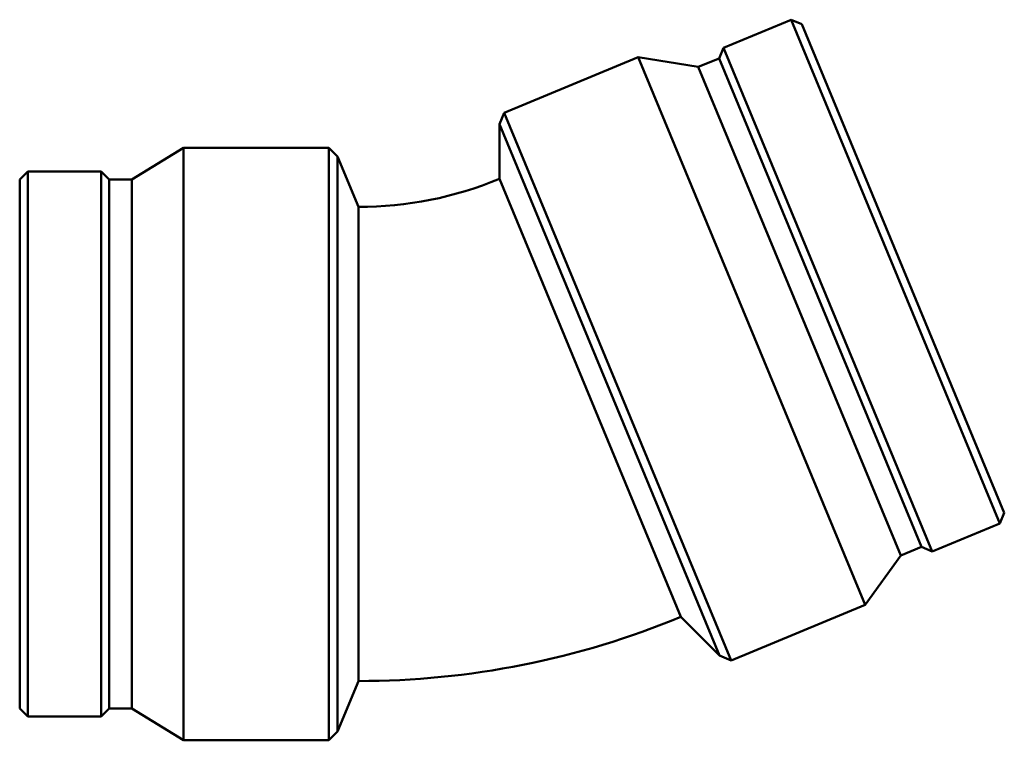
# Model space of a CAD drawing. Header units: millimetres. Extents: x -86 to 1307, y -581 to 1024.
# Tile 6 of 7: x 363 to 637, y 643 to 843. Entities that reach past the tile are written whole.
import ezdxf

# ---------------------------------------------------------------- set-up
doc = ezdxf.new("R2010")
doc.units = ezdxf.units.MM
doc.layers.add('Visible (ANSI)', color=7, linetype='Continuous', lineweight=50)

msp = doc.modelspace()

# ---------------------------------------------------------------- linework, layer by layer
at = {"layer": 'Visible (ANSI)'}
for p, q in [((577.208, 843.254), (558.373, 835.453)), ((577.208, 843.254), (635.299, 703.009)), ((580.183, 842.022), (577.208, 843.254)), ((580.183, 842.022), (636.531, 705.984)), ((557.141, 832.478), (558.373, 835.453)), ((558.373, 835.453), (616.465, 695.208)), ((534.679, 832.782), (497.332, 817.312)), ((534.679, 832.782), (597.822, 680.342)), ((551.381, 830.092), (534.679, 832.782)), ((557.141, 832.478), (551.381, 830.092)), ((557.141, 832.478), (613.49, 696.44)), ((551.381, 830.092), (607.729, 694.054)), ((496.024, 814.155), (497.332, 817.312)), ((497.332, 817.312), (560.475, 664.872)), ((496.024, 814.155), (557.318, 666.18)), ((496.024, 798.911), (496.024, 814.155)), ((393.706, 798.728), (408.107, 807.605)), ((408.107, 642.605), (408.107, 807.605)), ((408.107, 807.605), (448.531, 807.605)), ((448.531, 642.605), (448.531, 807.605)), ((450.948, 805.189), (448.531, 807.605)), ((450.948, 645.022), (450.948, 805.189)), ((456.781, 791.105), (450.948, 805.189)), ((362.531, 798.728), (364.808, 801.005)), ((364.808, 649.205), (364.808, 801.005)), ((364.808, 801.005), (385.194, 801.005)), ((385.194, 649.205), (385.194, 801.005)), ((387.471, 798.728), (385.194, 801.005)), ((362.531, 651.482), (362.531, 798.728)), ((387.471, 651.482), (387.471, 798.728)), ((387.471, 798.728), (393.706, 798.728)), ((393.706, 651.482), (393.706, 798.728)), ((546.538, 676.959), (496.024, 798.911)), ((456.781, 791.105), (456.781, 659.105)), ((636.531, 705.984), (635.299, 703.009)), ((635.299, 703.009), (616.465, 695.208)), ((613.49, 696.44), (607.729, 694.054)), ((613.49, 696.44), (616.465, 695.208)), ((607.729, 694.054), (597.822, 680.342)), ((597.822, 680.342), (560.475, 664.872)), ((546.538, 676.959), (557.318, 666.18)), ((557.318, 666.18), (560.475, 664.872)), ((456.781, 659.105), (450.948, 645.022)), ((362.531, 651.482), (364.808, 649.205)), ((387.471, 651.482), (385.194, 649.205)), ((387.471, 651.482), (393.706, 651.482)), ((393.706, 651.482), (408.107, 642.605)), ((364.808, 649.205), (385.194, 649.205)), ((450.948, 645.022), (448.531, 642.605)), ((408.107, 642.605), (448.531, 642.605))]:
    msp.add_line(p, q, dxfattribs=at)
for radius in [102.547, 234.547]:
    msp.add_arc((456.781, 893.652), radius, 270, 292.5, dxfattribs=at)

doc.saveas('drawing.dxf')
